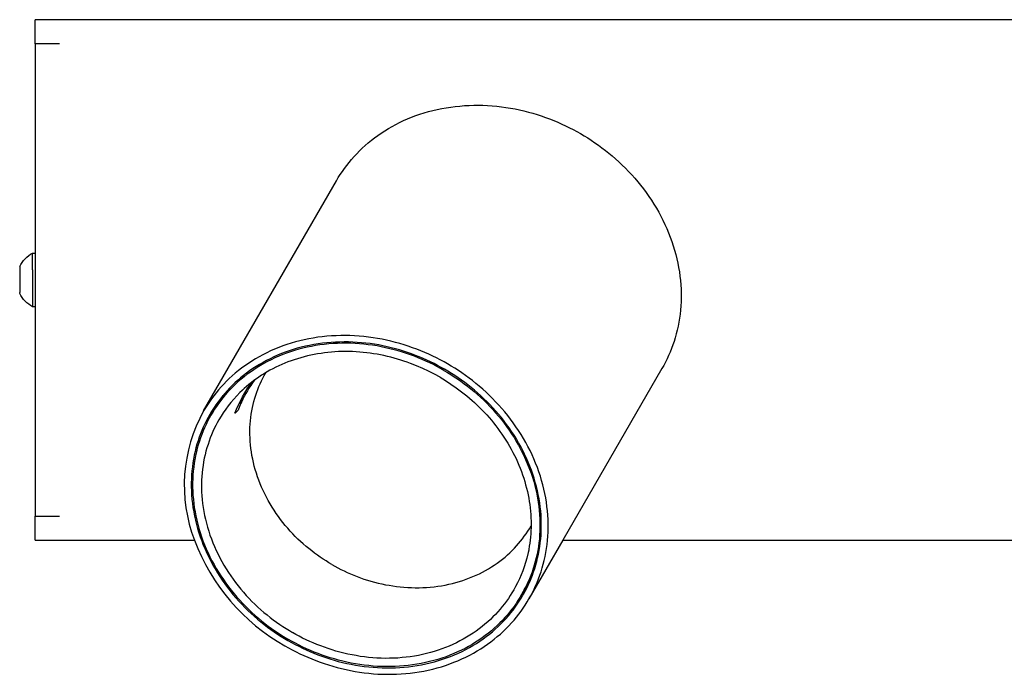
# Model space of a CAD drawing. Extents: x 0 to 534, y 0 to 292.
# Tile 1 of 15: x 0 to 139, y 0 to 92. Entities that reach past the tile are written whole.
import ezdxf

# ---------------------------------------------------------------- set-up
doc = ezdxf.new("R2010")
doc.units = 0
doc.header["$MEASUREMENT"] = 0
doc.layers.add('MAKE2D$VISIBILE$CURVE', color=7, linetype='CONTINUOUS')

msp = doc.modelspace()

# ---------------------------------------------------------------- linework, layer by layer
at = {"layer": 'MAKE2D$VISIBILE$CURVE', "color": 7}
for p, q in [((2.2, 88.91), (2.2, 92.31)), ((332.2, 92.31), (2.2, 92.31)), ((5.6, 88.91), (2.2, 88.91)), ((2.2, 88.91), (2.2, 59.41)), ((56.45, 78.99), (57.05, 79.18)), ((57.05, 79.18), (57.66, 79.35)), ((57.66, 79.35), (58.27, 79.51)), ((58.27, 79.51), (58.89, 79.66)), ((58.89, 79.66), (59.52, 79.79)), ((59.52, 79.79), (60.15, 79.9)), ((60.15, 79.9), (60.79, 80)), ((60.79, 80), (61.43, 80.08)), ((61.43, 80.08), (62.08, 80.14)), ((62.08, 80.14), (62.73, 80.19)), ((62.73, 80.19), (63.38, 80.23)), ((63.38, 80.23), (64.03, 80.25)), ((64.03, 80.25), (64.68, 80.25)), ((64.68, 80.25), (65.33, 80.24)), ((65.33, 80.24), (65.98, 80.21)), ((65.98, 80.21), (66.64, 80.16)), ((66.64, 80.16), (67.29, 80.1)), ((67.29, 80.1), (67.93, 80.03)), ((67.93, 80.03), (68.58, 79.94)), ((68.58, 79.94), (69.22, 79.84)), ((69.22, 79.84), (69.86, 79.72)), ((69.86, 79.72), (70.49, 79.59)), ((70.49, 79.59), (71.11, 79.44)), ((71.11, 79.44), (71.74, 79.29)), ((71.74, 79.29), (72.35, 79.12)), ((53.05, 77.55), (53.59, 77.82)), ((53.59, 77.82), (54.14, 78.08)), ((54.14, 78.08), (54.7, 78.33)), ((54.7, 78.33), (55.28, 78.56)), ((55.28, 78.56), (55.86, 78.78)), ((55.86, 78.78), (56.45, 78.99)), ((72.35, 79.12), (72.96, 78.93)), ((72.96, 78.93), (73.56, 78.74)), ((73.56, 78.74), (74.15, 78.53)), ((74.15, 78.53), (74.74, 78.32)), ((74.74, 78.32), (75.32, 78.09)), ((75.32, 78.09), (75.89, 77.85)), ((75.89, 77.85), (76.45, 77.6)), ((51, 76.33), (51.49, 76.65)), ((51.49, 76.65), (52, 76.96)), ((52, 76.96), (52.52, 77.26)), ((52.52, 77.26), (53.05, 77.55)), ((76.45, 77.6), (77, 77.35)), ((77, 77.35), (77.54, 77.08)), ((77.54, 77.08), (78.07, 76.81)), ((78.07, 76.81), (78.6, 76.53)), ((78.6, 76.53), (79.11, 76.24)), ((49.15, 74.94), (49.6, 75.3)), ((49.6, 75.3), (50.05, 75.66)), ((50.05, 75.66), (50.52, 76)), ((50.52, 76), (51, 76.33)), ((79.11, 76.24), (79.62, 75.94)), ((79.62, 75.94), (80.12, 75.63)), ((80.12, 75.63), (80.62, 75.3)), ((80.62, 75.3), (81.12, 74.97)), ((47.53, 73.41), (47.91, 73.8)), ((47.91, 73.8), (48.31, 74.19)), ((48.31, 74.19), (48.73, 74.57)), ((48.73, 74.57), (49.15, 74.94)), ((81.12, 74.97), (81.62, 74.62)), ((81.62, 74.62), (82.12, 74.26)), ((82.12, 74.26), (82.61, 73.88)), ((82.61, 73.88), (83.09, 73.49)), ((46.45, 72.19), (46.8, 72.6)), ((46.8, 72.6), (47.16, 73.01)), ((47.16, 73.01), (47.53, 73.41)), ((83.09, 73.49), (83.57, 73.1)), ((83.57, 73.1), (84.05, 72.68)), ((84.05, 72.68), (84.52, 72.26)), ((84.52, 72.26), (84.98, 71.82)), ((45.22, 70.49), (45.51, 70.92)), ((45.51, 70.92), (45.81, 71.34)), ((45.81, 71.34), (46.12, 71.77)), ((46.12, 71.77), (46.45, 72.19)), ((84.98, 71.82), (85.44, 71.38)), ((85.44, 71.38), (85.88, 70.92)), ((85.88, 70.92), (86.32, 70.45)), ((25.93, 37.14), (44.68, 69.61)), ((44.68, 69.61), (44.94, 70.05)), ((44.94, 70.05), (45.22, 70.49)), ((86.32, 70.45), (86.75, 69.97)), ((86.75, 69.97), (87.17, 69.47)), ((87.17, 69.47), (87.58, 68.97)), ((87.58, 68.97), (87.98, 68.46)), ((87.98, 68.46), (88.37, 67.93)), ((88.37, 67.93), (88.74, 67.4)), ((88.74, 67.4), (89.11, 66.86)), ((89.11, 66.86), (89.46, 66.31)), ((89.46, 66.31), (89.8, 65.75)), ((89.8, 65.75), (90.12, 65.18)), ((90.12, 65.18), (90.43, 64.61)), ((90.43, 64.61), (90.73, 64.03)), ((90.73, 64.03), (91.01, 63.44)), ((91.01, 63.44), (91.27, 62.85)), ((91.27, 62.85), (91.52, 62.25)), ((91.52, 62.25), (91.76, 61.65)), ((91.76, 61.65), (91.98, 61.05)), ((91.98, 61.05), (92.18, 60.44)), ((92.18, 60.44), (92.36, 59.83)), ((92.36, 59.83), (92.53, 59.22)), ((1.82, 57.06), (1.82, 59.41)), ((1.82, 59.41), (2.2, 59.41)), ((2.2, 59.41), (2.2, 51.81)), ((92.53, 59.22), (92.68, 58.6)), ((92.68, 58.6), (92.82, 57.99)), ((0, 57.51), (0, 53.86)), ((1.82, 57.06), (1.82, 52.1)), ((92.82, 57.99), (92.94, 57.37)), ((92.94, 57.37), (93.04, 56.76)), ((93.04, 56.76), (93.12, 56.15)), ((93.12, 56.15), (93.19, 55.54)), ((93.19, 55.54), (93.24, 54.93)), ((93.24, 54.93), (93.27, 54.32)), ((93.27, 54.32), (93.29, 53.72)), ((0, 53.71), (0, 53.86)), ((93.29, 53.12), (93.27, 52.53)), ((93.29, 53.72), (93.29, 53.12)), ((1.82, 52.1), (1.82, 51.81)), ((2.2, 51.81), (1.82, 51.81)), ((2.2, 51.81), (2.2, 22.31)), ((93.24, 51.94), (93.2, 51.36)), ((93.27, 52.53), (93.24, 51.94)), ((93.05, 50.21), (92.96, 49.65)), ((93.13, 50.78), (93.05, 50.21)), ((93.2, 51.36), (93.13, 50.78)), ((92.85, 49.09), (92.73, 48.54)), ((92.96, 49.65), (92.85, 49.09)), ((40.77, 47.31), (40.14, 47.18)), ((41.4, 47.42), (40.77, 47.31)), ((42.04, 47.52), (41.4, 47.42)), ((42.68, 47.6), (42.04, 47.52)), ((43.33, 47.67), (42.68, 47.6)), ((43.98, 47.72), (43.33, 47.67)), ((44.63, 47.75), (43.98, 47.72)), ((45.28, 47.77), (44.63, 47.75)), ((45.93, 47.77), (45.28, 47.77)), ((46.58, 47.76), (45.93, 47.77)), ((47.23, 47.73), (46.58, 47.76)), ((47.89, 47.69), (47.23, 47.73)), ((48.54, 47.63), (47.89, 47.69)), ((49.18, 47.55), (48.54, 47.63)), ((49.83, 47.46), (49.18, 47.55)), ((50.47, 47.36), (49.83, 47.46)), ((51.11, 47.24), (50.47, 47.36)), ((51.74, 47.11), (51.11, 47.24)), ((92.45, 47.47), (92.29, 46.95)), ((92.6, 48), (92.45, 47.47)), ((92.73, 48.54), (92.6, 48)), ((35.95, 45.85), (35.39, 45.61)), ((36.53, 46.09), (35.95, 45.85)), ((37.11, 46.31), (36.53, 46.09)), ((37.7, 46.51), (37.11, 46.31)), ((38.3, 46.7), (37.7, 46.51)), ((38.91, 46.88), (38.3, 46.7)), ((39.14, 45.97), (38.57, 45.8)), ((39.36, 45.83), (38.78, 45.67)), ((39.52, 47.04), (38.91, 46.88)), ((39.72, 46.12), (39.14, 45.97)), ((39.95, 45.99), (39.36, 45.83)), ((40.14, 47.18), (39.52, 47.04)), ((40.31, 46.26), (39.72, 46.12)), ((40.54, 46.13), (39.95, 45.99)), ((40.89, 46.39), (40.31, 46.26)), ((41.14, 46.25), (40.54, 46.13)), ((41.49, 46.5), (40.89, 46.39)), ((41.74, 46.36), (41.14, 46.25)), ((42.09, 46.6), (41.49, 46.5)), ((42.35, 46.45), (41.74, 46.36)), ((42.69, 46.68), (42.09, 46.6)), ((42.96, 46.53), (42.35, 46.45)), ((43.3, 46.75), (42.69, 46.68)), ((43.58, 46.59), (42.96, 46.53)), ((43.91, 46.8), (43.3, 46.75)), ((44.2, 46.64), (43.58, 46.59)), ((44.52, 46.84), (43.91, 46.8)), ((44.82, 46.67), (44.2, 46.64)), ((45.13, 46.86), (44.52, 46.84)), ((45.44, 46.69), (44.82, 46.67)), ((45.75, 46.87), (45.13, 46.86)), ((46.06, 46.69), (45.44, 46.69)), ((46.36, 46.87), (45.75, 46.87)), ((46.69, 46.68), (46.06, 46.69)), ((46.98, 46.85), (46.36, 46.87)), ((47.31, 46.65), (46.69, 46.68)), ((47.59, 46.81), (46.98, 46.85)), ((47.93, 46.61), (47.31, 46.65)), ((48.2, 46.76), (47.59, 46.81)), ((48.55, 46.55), (47.93, 46.61)), ((48.81, 46.7), (48.2, 46.76)), ((49.17, 46.48), (48.55, 46.55)), ((49.42, 46.63), (48.81, 46.7)), ((49.78, 46.4), (49.17, 46.48)), ((50.03, 46.54), (49.42, 46.63)), ((50.4, 46.3), (49.78, 46.4)), ((50.63, 46.44), (50.03, 46.54)), ((51, 46.19), (50.4, 46.3)), ((51.23, 46.32), (50.63, 46.44)), ((51.61, 46.06), (51, 46.19)), ((51.82, 46.19), (51.23, 46.32)), ((52.21, 45.92), (51.61, 46.06)), ((52.36, 46.97), (51.74, 47.11)), ((52.41, 46.05), (51.82, 46.19)), ((52.8, 45.77), (52.21, 45.92)), ((52.99, 46.81), (52.36, 46.97)), ((52.99, 45.9), (52.41, 46.05)), ((53.6, 46.64), (52.99, 46.81)), ((53.57, 45.74), (52.99, 45.9)), ((54.21, 46.46), (53.6, 46.64)), ((54.81, 46.26), (54.21, 46.46)), ((55.4, 46.06), (54.81, 46.26)), ((55.99, 45.84), (55.4, 46.06)), ((56.57, 45.61), (55.99, 45.84)), ((91.93, 45.93), (91.73, 45.44)), ((92.11, 46.44), (91.93, 45.93)), ((92.29, 46.95), (92.11, 46.44)), ((33.25, 44.49), (32.74, 44.18)), ((33.77, 44.79), (33.25, 44.49)), ((34.3, 45.07), (33.77, 44.79)), ((34.84, 45.34), (34.3, 45.07)), ((35.32, 44.51), (34.81, 44.25)), ((35.39, 45.61), (34.84, 45.34)), ((35.84, 44.76), (35.32, 44.51)), ((36, 44.62), (35.48, 44.37)), ((36.37, 44.99), (35.84, 44.76)), ((36.54, 44.86), (36, 44.62)), ((36.91, 45.22), (36.37, 44.99)), ((37.09, 45.08), (36.54, 44.86)), ((37.46, 45.42), (36.91, 45.22)), ((37.64, 45.29), (37.09, 45.08)), ((38.01, 45.62), (37.46, 45.42)), ((38.21, 45.49), (37.64, 45.29)), ((38.57, 45.8), (38.01, 45.62)), ((38.78, 45.67), (38.21, 45.49)), ((39.18, 44.51), (38.73, 44.37)), ((39.64, 44.65), (39.18, 44.51)), ((40.11, 44.78), (39.64, 44.65)), ((40.58, 44.89), (40.11, 44.78)), ((41.06, 45), (40.58, 44.89)), ((41.53, 45.1), (41.06, 45)), ((42.02, 45.19), (41.53, 45.1)), ((42.5, 45.26), (42.02, 45.19)), ((42.99, 45.33), (42.5, 45.26)), ((43.48, 45.39), (42.99, 45.33)), ((43.97, 45.44), (43.48, 45.39)), ((44.47, 45.47), (43.97, 45.44)), ((44.96, 45.5), (44.47, 45.47)), ((45.46, 45.51), (44.96, 45.5)), ((45.96, 45.52), (45.46, 45.51)), ((46.46, 45.52), (45.96, 45.52)), ((46.96, 45.5), (46.46, 45.52)), ((47.45, 45.48), (46.96, 45.5)), ((47.95, 45.44), (47.45, 45.48)), ((48.44, 45.4), (47.95, 45.44)), ((48.94, 45.35), (48.44, 45.4)), ((49.43, 45.28), (48.94, 45.35)), ((49.92, 45.21), (49.43, 45.28)), ((50.41, 45.13), (49.92, 45.21)), ((50.9, 45.04), (50.41, 45.13)), ((51.38, 44.94), (50.9, 45.04)), ((51.86, 44.83), (51.38, 44.94)), ((52.33, 44.72), (51.86, 44.83)), ((52.8, 44.59), (52.33, 44.72)), ((53.39, 45.61), (52.8, 45.77)), ((53.27, 44.46), (52.8, 44.59)), ((53.74, 44.32), (53.27, 44.46)), ((53.97, 45.44), (53.39, 45.61)), ((54.14, 45.56), (53.57, 45.74)), ((54.54, 45.25), (53.97, 45.44)), ((54.71, 45.38), (54.14, 45.56)), ((55.11, 45.05), (54.54, 45.25)), ((55.27, 45.18), (54.71, 45.38)), ((55.67, 44.85), (55.11, 45.05)), ((55.82, 44.98), (55.27, 45.18)), ((56.22, 44.63), (55.67, 44.85)), ((56.36, 44.76), (55.82, 44.98)), ((56.76, 44.4), (56.22, 44.63)), ((56.9, 44.54), (56.36, 44.76)), ((57.14, 45.38), (56.57, 45.61)), ((57.42, 44.3), (56.9, 44.54)), ((57.7, 45.13), (57.14, 45.38)), ((58.25, 44.87), (57.7, 45.13)), ((58.79, 44.61), (58.25, 44.87)), ((59.32, 44.33), (58.79, 44.61)), ((91.3, 44.48), (91.07, 44.01)), ((91.52, 44.95), (91.3, 44.48)), ((91.73, 45.44), (91.52, 44.95)), ((31.3, 43.18), (30.85, 42.83)), ((31.77, 43.52), (31.3, 43.18)), ((32.25, 43.85), (31.77, 43.52)), ((32.74, 44.18), (32.25, 43.85)), ((32.89, 43.11), (32.43, 42.79)), ((33.35, 43.41), (32.89, 43.11)), ((33.47, 43.26), (33, 42.95)), ((33.83, 43.7), (33.35, 43.41)), ((33.96, 43.55), (33.47, 43.26)), ((34.32, 43.98), (33.83, 43.7)), ((34.45, 43.84), (33.96, 43.55)), ((34.81, 44.25), (34.32, 43.98)), ((34.96, 44.11), (34.45, 43.84)), ((35.48, 44.37), (34.96, 44.11)), ((35.7, 43.09), (35.29, 42.87)), ((36.11, 43.29), (35.7, 43.09)), ((36.53, 43.5), (36.11, 43.29)), ((36.96, 43.69), (36.53, 43.5)), ((37.39, 43.87), (36.96, 43.69)), ((37.83, 44.05), (37.39, 43.87)), ((38.28, 44.21), (37.83, 44.05)), ((38.73, 44.37), (38.28, 44.21)), ((54.19, 44.17), (53.74, 44.32)), ((54.65, 44.02), (54.19, 44.17)), ((55.1, 43.85), (54.65, 44.02)), ((55.98, 43.51), (55.1, 43.85)), ((56.84, 43.14), (55.98, 43.51)), ((57.3, 44.17), (56.76, 44.4)), ((57.68, 42.74), (56.84, 43.14)), ((57.83, 43.92), (57.3, 44.17)), ((57.94, 44.06), (57.42, 44.3)), ((58.34, 43.67), (57.83, 43.92)), ((58.45, 43.81), (57.94, 44.06)), ((58.85, 43.41), (58.34, 43.67)), ((58.95, 43.55), (58.45, 43.81)), ((59.35, 43.14), (58.85, 43.41)), ((59.44, 43.28), (58.95, 43.55)), ((59.85, 44.05), (59.32, 44.33)), ((59.84, 42.86), (59.35, 43.14)), ((59.93, 43.01), (59.44, 43.28)), ((60.36, 43.76), (59.85, 44.05)), ((60.87, 43.46), (60.36, 43.76)), ((61.37, 43.15), (60.87, 43.46)), ((61.87, 42.83), (61.37, 43.15)), ((90.58, 43.11), (76.61, 18.91)), ((90.83, 43.56), (90.58, 43.11)), ((91.07, 44.01), (90.83, 43.56)), ((29.56, 41.71), (29.16, 41.33)), ((29.98, 42.09), (29.56, 41.71)), ((30.4, 42.46), (29.98, 42.09)), ((30.85, 42.83), (30.4, 42.46)), ((31.15, 41.8), (30.74, 41.45)), ((31.56, 42.14), (31.15, 41.8)), ((31.66, 41.97), (31.24, 41.62)), ((31.53, 41.86), (31.59, 42.17)), ((31.99, 42.47), (31.56, 42.14)), ((32.1, 42.31), (31.66, 41.97)), ((32.43, 42.79), (31.99, 42.47)), ((32.54, 42.63), (32.1, 42.31)), ((33, 42.95), (32.54, 42.63)), ((33.38, 41.67), (33.03, 41.41)), ((33.75, 41.92), (33.38, 41.67)), ((34.12, 42.17), (33.75, 41.92)), ((34.09, 41.37), (34.28, 41.75)), ((34.51, 42.41), (34.12, 42.17)), ((34.28, 41.75), (34.47, 42.12)), ((34.47, 42.12), (34.71, 42.53)), ((34.9, 42.64), (34.51, 42.41)), ((35.29, 42.87), (34.9, 42.64)), ((58.49, 42.32), (57.68, 42.74)), ((59.28, 41.89), (58.49, 42.32)), ((59.28, 41.89), (60.05, 41.42)), ((59.84, 42.86), (60.32, 42.58)), ((60.4, 42.73), (59.93, 43.01)), ((60.32, 42.58), (60.8, 42.28)), ((60.88, 42.44), (60.4, 42.73)), ((60.8, 42.28), (61.29, 41.97)), ((61.35, 42.13), (60.88, 42.44)), ((61.29, 41.97), (61.76, 41.65)), ((61.82, 41.82), (61.35, 42.13)), ((62.29, 41.49), (61.82, 41.82)), ((62.37, 42.49), (61.87, 42.83)), ((62.87, 42.14), (62.37, 42.49)), ((63.37, 41.78), (62.87, 42.14)), ((63.86, 41.41), (63.37, 41.78)), ((28.41, 40.53), (28.05, 40.12)), ((28.78, 40.93), (28.41, 40.53)), ((29.16, 41.33), (28.78, 40.93)), ((29.61, 40.36), (29.25, 39.99)), ((29.97, 40.73), (29.61, 40.36)), ((30.06, 40.54), (29.69, 40.16)), ((30.35, 41.1), (29.97, 40.73)), ((30.44, 40.91), (30.06, 40.54)), ((30.74, 41.45), (30.35, 41.1)), ((30.83, 41.27), (30.44, 40.91)), ((31.24, 41.62), (30.83, 41.27)), ((31.06, 39.72), (31.91, 40.56)), ((31.68, 40.3), (31.37, 40.01)), ((32, 40.59), (31.68, 40.3)), ((32.34, 40.87), (32, 40.59)), ((32.68, 41.14), (32.34, 40.87)), ((32.83, 41.25), (32.67, 40.85)), ((33.03, 41.41), (32.68, 41.14)), ((33.58, 40.18), (33.74, 40.59)), ((33.74, 40.59), (33.91, 40.98)), ((33.91, 40.98), (34.09, 41.37)), ((60.05, 41.42), (60.82, 40.93)), ((60.82, 40.93), (61.58, 40.4)), ((61.58, 40.4), (62.33, 39.84)), ((61.76, 41.65), (62.24, 41.32)), ((62.24, 41.32), (62.71, 40.97)), ((62.76, 41.15), (62.29, 41.49)), ((62.71, 40.97), (63.18, 40.61)), ((63.22, 40.8), (62.76, 41.15)), ((63.18, 40.61), (63.64, 40.24)), ((63.68, 40.44), (63.22, 40.8)), ((64.13, 40.06), (63.68, 40.44)), ((64.34, 41.02), (63.86, 41.41)), ((64.82, 40.62), (64.34, 41.02)), ((65.3, 40.21), (64.82, 40.62)), ((27.37, 39.29), (27.06, 38.87)), ((27.7, 39.71), (27.37, 39.29)), ((28.05, 40.12), (27.7, 39.71)), ((27.72, 37.84), (28.69, 39.34)), ((28.59, 39.22), (28.27, 38.82)), ((28.66, 38.99), (28.35, 38.59)), ((28.91, 39.6), (28.59, 39.22)), ((28.99, 39.39), (28.66, 38.99)), ((29.25, 39.99), (28.91, 39.6)), ((29.33, 39.78), (28.99, 39.39)), ((29.69, 40.16), (29.33, 39.78)), ((30.62, 39.27), (30.2, 38.81)), ((31.06, 39.72), (30.62, 39.27)), ((31.37, 40.01), (31.06, 39.72)), ((31.48, 39.21), (31.28, 38.38)), ((33.04, 38.49), (33.16, 38.93)), ((33.16, 38.93), (33.29, 39.35)), ((33.29, 39.35), (33.43, 39.77)), ((33.43, 39.77), (33.58, 40.18)), ((62.33, 39.84), (63.07, 39.25)), ((63.07, 39.25), (63.43, 38.94)), ((63.43, 38.94), (63.8, 38.63)), ((63.64, 40.24), (64.1, 39.86)), ((64.1, 39.86), (64.56, 39.47)), ((64.58, 39.68), (64.13, 40.06)), ((64.56, 39.47), (65, 39.06)), ((65.03, 39.28), (64.58, 39.68)), ((65, 39.06), (65.44, 38.65)), ((65.46, 38.87), (65.03, 39.28)), ((65.77, 39.78), (65.3, 40.21)), ((66.23, 39.35), (65.77, 39.78)), ((66.69, 38.9), (66.23, 39.35)), ((67.13, 38.44), (66.69, 38.9)), ((26.19, 37.57), (25.93, 37.14)), ((26.47, 38.01), (26.19, 37.57)), ((26.76, 38.44), (26.47, 38.01)), ((27.06, 38.87), (26.76, 38.44)), ((26.97, 36.54), (27.72, 37.84)), ((27.41, 37.62), (27.14, 37.21)), ((27.36, 37.18), (27.72, 37.84)), ((27.68, 38.02), (27.41, 37.62)), ((27.76, 37.78), (27.48, 37.37)), ((27.97, 38.42), (27.68, 38.02)), ((28.05, 38.19), (27.76, 37.78)), ((28.27, 38.82), (27.97, 38.42)), ((28.35, 38.59), (28.05, 38.19)), ((29.42, 37.86), (29.06, 37.37)), ((29.8, 38.34), (29.42, 37.86)), ((30.2, 38.81), (29.8, 38.34)), ((31.16, 38.12), (30.81, 37.25)), ((31.16, 38.12), (31.17, 38.63)), ((31.28, 38.38), (31.16, 38.12)), ((32.74, 37.15), (32.83, 37.61)), ((32.83, 37.61), (32.92, 38.05)), ((32.92, 38.05), (33.04, 38.49)), ((63.8, 38.63), (64.15, 38.31)), ((64.15, 38.31), (64.51, 37.97)), ((64.51, 37.97), (64.85, 37.64)), ((64.85, 37.64), (65.2, 37.29)), ((65.44, 38.65), (65.88, 38.22)), ((65.89, 38.45), (65.46, 38.87)), ((65.88, 38.22), (66.31, 37.78)), ((66.32, 38.03), (65.89, 38.45)), ((66.31, 37.78), (66.72, 37.33)), ((66.73, 37.59), (66.32, 38.03)), ((67.14, 37.13), (66.73, 37.59)), ((67.57, 37.97), (67.13, 38.44)), ((68, 37.49), (67.57, 37.97)), ((26.56, 36.21), (26.33, 35.77)), ((26.74, 36.11), (26.51, 35.68)), ((26.8, 36.64), (26.56, 36.21)), ((26.97, 36.54), (26.74, 36.11)), ((26.97, 36.92), (26.8, 36.64)), ((27.14, 37.21), (26.97, 36.92)), ((27.22, 36.95), (26.97, 36.54)), ((27.48, 37.37), (27.22, 36.95)), ((28.4, 36.39), (28.1, 35.89)), ((28.72, 36.88), (28.4, 36.39)), ((29.06, 37.37), (28.72, 36.88)), ((30.81, 37.25), (30.37, 36.81)), ((32.55, 35.76), (32.6, 36.23)), ((32.6, 36.23), (32.66, 36.69)), ((32.66, 36.69), (32.74, 37.15)), ((65.2, 37.29), (65.54, 36.94)), ((65.54, 36.94), (65.87, 36.57)), ((65.87, 36.57), (66.2, 36.21)), ((66.2, 36.21), (66.52, 35.83)), ((66.72, 37.33), (67.13, 36.87)), ((67.13, 36.87), (67.54, 36.4)), ((67.54, 36.67), (67.14, 37.13)), ((67.93, 36.2), (67.54, 36.67)), ((67.54, 36.4), (67.93, 35.92)), ((68.31, 35.72), (67.93, 36.2)), ((68.42, 37), (68, 37.49)), ((68.83, 36.49), (68.42, 37)), ((69.23, 35.98), (68.83, 36.49)), ((25.9, 34.87), (25.7, 34.4)), ((26.08, 34.78), (25.88, 34.32)), ((26.11, 35.32), (25.9, 34.87)), ((26.29, 35.23), (26.08, 34.78)), ((26.33, 35.77), (26.11, 35.32)), ((26.51, 35.68), (26.29, 35.23)), ((27.66, 35.07), (27.45, 34.65)), ((27.87, 35.48), (27.66, 35.07)), ((28.1, 35.89), (27.87, 35.48)), ((32.47, 34.32), (32.48, 34.81)), ((32.48, 34.81), (32.51, 35.28)), ((32.51, 35.28), (32.55, 35.76)), ((66.52, 35.83), (66.83, 35.45)), ((66.83, 35.45), (67.14, 35.06)), ((67.14, 35.06), (67.44, 34.66)), ((67.93, 35.92), (68.31, 35.43)), ((68.68, 35.23), (68.31, 35.72)), ((68.31, 35.43), (68.68, 34.93)), ((69.04, 34.74), (68.68, 35.23)), ((68.68, 34.93), (69.04, 34.42)), ((69.38, 34.23), (69.04, 34.74)), ((69.62, 35.46), (69.23, 35.98)), ((69.99, 34.92), (69.62, 35.46)), ((70.36, 34.38), (69.99, 34.92)), ((25.33, 33.44), (25.16, 32.94)), ((25.51, 33.92), (25.33, 33.44)), ((25.51, 33.36), (25.35, 32.87)), ((25.7, 34.4), (25.51, 33.92)), ((25.69, 33.84), (25.51, 33.36)), ((25.88, 34.32), (25.69, 33.84)), ((26.88, 33.33), (26.71, 32.88)), ((27.06, 33.78), (26.88, 33.33)), ((27.25, 34.22), (27.06, 33.78)), ((27.45, 34.65), (27.25, 34.22)), ((32.47, 33.83), (32.47, 34.32)), ((32.49, 33.34), (32.47, 33.83)), ((32.51, 32.85), (32.49, 33.34)), ((67.44, 34.66), (67.73, 34.26)), ((67.73, 34.26), (68.02, 33.86)), ((68.02, 33.86), (68.3, 33.44)), ((68.3, 33.44), (68.57, 33.02)), ((69.04, 34.42), (69.38, 33.91)), ((69.72, 33.71), (69.38, 34.23)), ((69.38, 33.91), (69.72, 33.38)), ((70.05, 33.19), (69.72, 33.71)), ((69.72, 33.38), (70.04, 32.85)), ((70.71, 33.83), (70.36, 34.38)), ((71.05, 33.27), (70.71, 33.83)), ((25, 32.44), (24.86, 31.93)), ((25.16, 32.94), (25, 32.44)), ((25.19, 32.37), (25.05, 31.87)), ((25.35, 32.87), (25.19, 32.37)), ((26.56, 32.41), (26.41, 31.94)), ((26.71, 32.88), (26.56, 32.41)), ((32.55, 32.35), (32.51, 32.85)), ((32.61, 31.86), (32.55, 32.35)), ((68.57, 33.02), (68.83, 32.6)), ((68.83, 32.6), (69.08, 32.17)), ((69.08, 32.17), (69.32, 31.74)), ((70.04, 32.85), (70.35, 32.31)), ((70.36, 32.66), (70.05, 33.19)), ((70.35, 32.31), (70.65, 31.76)), ((70.66, 32.13), (70.36, 32.66)), ((70.94, 31.58), (70.66, 32.13)), ((71.37, 32.71), (71.05, 33.27)), ((71.68, 32.13), (71.37, 32.71)), ((71.98, 31.55), (71.68, 32.13)), ((24.61, 30.88), (24.51, 30.35)), ((24.73, 31.41), (24.61, 30.88)), ((24.8, 30.83), (24.7, 30.3)), ((24.86, 31.93), (24.73, 31.41)), ((24.92, 31.35), (24.8, 30.83)), ((25.05, 31.87), (24.92, 31.35)), ((26.15, 30.97), (26.04, 30.47)), ((26.27, 31.46), (26.15, 30.97)), ((26.41, 31.94), (26.27, 31.46)), ((32.68, 31.36), (32.61, 31.86)), ((32.76, 30.86), (32.68, 31.36)), ((32.86, 30.36), (32.76, 30.86)), ((69.32, 31.74), (69.56, 31.3)), ((69.56, 31.3), (69.78, 30.86)), ((69.78, 30.86), (70, 30.41)), ((70.65, 31.76), (70.93, 31.2)), ((70.93, 31.2), (71.2, 30.64)), ((71.22, 31.03), (70.94, 31.58)), ((71.2, 30.64), (71.45, 30.08)), ((71.48, 30.48), (71.22, 31.03)), ((72.26, 30.97), (71.98, 31.55)), ((72.52, 30.37), (72.26, 30.97)), ((24.35, 29.26), (24.29, 28.7)), ((24.42, 29.81), (24.35, 29.26)), ((24.51, 30.35), (24.42, 29.81)), ((24.54, 29.21), (24.48, 28.66)), ((24.61, 29.76), (24.54, 29.21)), ((24.7, 30.3), (24.61, 29.76)), ((25.86, 29.46), (25.79, 28.94)), ((25.94, 29.97), (25.86, 29.46)), ((26.04, 30.47), (25.94, 29.97)), ((32.97, 29.85), (32.86, 30.36)), ((33.09, 29.35), (32.97, 29.85)), ((33.23, 28.86), (33.09, 29.35)), ((70, 30.41), (70.21, 29.96)), ((70.21, 29.96), (70.4, 29.51)), ((70.4, 29.51), (70.59, 29.05)), ((71.45, 30.08), (71.69, 29.51)), ((71.72, 29.92), (71.48, 30.48)), ((71.69, 29.51), (71.91, 28.94)), ((71.95, 29.36), (71.72, 29.92)), ((72.17, 28.79), (71.95, 29.36)), ((72.77, 29.78), (72.52, 30.37)), ((73.01, 29.18), (72.77, 29.78)), ((73.23, 28.57), (73.01, 29.18)), ((24.24, 28.14), (24.21, 27.57)), ((24.29, 28.7), (24.24, 28.14)), ((24.43, 28.11), (24.4, 27.55)), ((24.48, 28.66), (24.43, 28.11)), ((25.69, 27.89), (25.66, 27.36)), ((25.73, 28.42), (25.69, 27.89)), ((25.79, 28.94), (25.73, 28.42)), ((33.38, 28.36), (33.23, 28.86)), ((33.54, 27.86), (33.38, 28.36)), ((33.72, 27.37), (33.54, 27.86)), ((70.59, 29.05), (70.76, 28.59)), ((70.76, 28.59), (70.93, 28.13)), ((70.93, 28.13), (71.08, 27.67)), ((71.91, 28.94), (72.12, 28.36)), ((72.12, 28.36), (72.32, 27.78)), ((72.37, 28.22), (72.17, 28.79)), ((72.32, 27.78), (72.49, 27.2)), ((72.55, 27.65), (72.37, 28.22)), ((73.43, 27.96), (73.23, 28.57)), ((73.61, 27.35), (73.43, 27.96)), ((24.21, 27.57), (24.2, 27)), ((24.2, 27), (24.2, 26.43)), ((24.2, 26.43), (24.21, 25.85)), ((24.4, 27.55), (24.39, 26.98)), ((24.39, 26.98), (24.39, 26.41)), ((24.39, 26.41), (24.41, 25.83)), ((25.66, 27.36), (25.65, 26.82)), ((25.65, 26.82), (25.65, 26.28)), ((33.91, 26.88), (33.72, 27.37)), ((34.12, 26.39), (33.91, 26.88)), ((34.33, 25.91), (34.12, 26.39)), ((71.08, 27.67), (71.23, 27.2)), ((71.23, 27.2), (71.36, 26.73)), ((71.36, 26.73), (71.49, 26.27)), ((72.49, 27.2), (72.65, 26.61)), ((72.72, 27.07), (72.55, 27.65)), ((72.65, 26.61), (72.8, 26.03)), ((72.88, 26.49), (72.72, 27.07)), ((73.02, 25.92), (72.88, 26.49)), ((73.78, 26.74), (73.61, 27.35)), ((73.93, 26.13), (73.78, 26.74)), ((24.21, 25.85), (24.24, 25.27)), ((24.24, 25.27), (24.29, 24.68)), ((24.41, 25.83), (24.44, 25.26)), ((24.44, 25.26), (24.49, 24.67)), ((25.65, 26.28), (25.66, 25.73)), ((25.66, 25.73), (25.69, 25.19)), ((25.69, 25.19), (25.74, 24.63)), ((34.56, 25.43), (34.33, 25.91)), ((34.8, 24.96), (34.56, 25.43)), ((71.49, 26.27), (71.6, 25.8)), ((71.6, 25.8), (71.7, 25.33)), ((71.7, 25.33), (71.79, 24.86)), ((72.8, 26.03), (72.93, 25.44)), ((72.93, 25.44), (73.04, 24.85)), ((73.14, 25.34), (73.02, 25.92)), ((73.25, 24.76), (73.14, 25.34)), ((74.07, 25.51), (73.93, 26.13)), ((74.19, 24.9), (74.07, 25.51)), ((24.29, 24.68), (24.36, 24.09)), ((24.36, 24.09), (24.44, 23.5)), ((24.49, 24.67), (24.55, 24.09)), ((24.55, 24.09), (24.63, 23.51)), ((25.74, 24.63), (25.8, 24.08)), ((25.8, 24.08), (25.88, 23.53)), ((35.05, 24.49), (34.8, 24.96)), ((35.32, 24.03), (35.05, 24.49)), ((35.59, 23.58), (35.32, 24.03)), ((71.79, 24.86), (71.87, 24.39)), ((71.87, 24.39), (71.94, 23.93)), ((71.94, 23.93), (71.99, 23.46)), ((73.04, 24.85), (73.14, 24.27)), ((73.14, 24.27), (73.22, 23.68)), ((73.22, 23.68), (73.28, 23.1)), ((73.34, 24.18), (73.25, 24.76)), ((73.42, 23.6), (73.34, 24.18)), ((74.29, 24.28), (74.19, 24.9)), ((74.37, 23.67), (74.29, 24.28)), ((74.44, 23.06), (74.37, 23.67)), ((2.2, 18.91), (2.2, 22.31)), ((2.2, 22.31), (5.6, 22.31)), ((24.44, 23.5), (24.54, 22.91)), ((24.54, 22.91), (24.65, 22.32)), ((24.63, 23.51), (24.73, 22.92)), ((24.65, 22.32), (24.78, 21.73)), ((24.73, 22.92), (24.84, 22.33)), ((24.84, 22.33), (24.97, 21.75)), ((25.88, 23.53), (25.97, 22.97)), ((25.97, 22.97), (26.07, 22.41)), ((26.07, 22.41), (26.2, 21.86)), ((35.88, 23.13), (35.59, 23.58)), ((36.18, 22.69), (35.88, 23.13)), ((36.48, 22.25), (36.18, 22.69)), ((36.8, 21.82), (36.48, 22.25)), ((71.99, 23.46), (72.04, 22.99)), ((72.04, 22.99), (72.08, 22.53)), ((72.08, 22.53), (72.1, 22.07)), ((73.28, 23.1), (73.33, 22.52)), ((73.33, 22.52), (73.36, 21.94)), ((73.48, 23.03), (73.42, 23.6)), ((73.53, 22.46), (73.48, 23.03)), ((73.56, 21.89), (73.53, 22.46)), ((74.49, 22.45), (74.44, 23.06)), ((74.52, 21.85), (74.49, 22.45)), ((24.78, 21.73), (24.93, 21.14)), ((24.93, 21.14), (25.09, 20.55)), ((24.97, 21.75), (25.11, 21.16)), ((25.11, 21.16), (25.27, 20.58)), ((26.2, 21.86), (26.33, 21.3)), ((26.33, 21.3), (26.49, 20.75)), ((37.13, 21.41), (36.8, 21.82)), ((37.46, 21), (37.13, 21.41)), ((37.8, 20.59), (37.46, 21)), ((71.88, 20.52), (72.12, 20.93)), ((72.1, 22.07), (72.12, 21.61)), ((72.12, 21.61), (72.12, 21.15)), ((72.12, 21.15), (72.12, 20.7)), ((73.36, 21.94), (73.38, 21.37)), ((73.38, 21.37), (73.38, 20.79)), ((73.57, 21.32), (73.56, 21.89)), ((73.57, 20.76), (73.57, 21.32)), ((74.54, 21.25), (74.52, 21.85)), ((74.54, 20.65), (74.54, 21.25)), ((25.09, 20.55), (25.27, 19.96)), ((25.27, 20.58), (25.45, 19.99)), ((25.27, 19.96), (25.46, 19.38)), ((25.45, 19.99), (25.64, 19.41)), ((26.49, 20.75), (26.66, 20.19)), ((26.66, 20.19), (26.84, 19.64)), ((26.84, 19.64), (27.04, 19.1)), ((38.15, 20.2), (37.8, 20.59)), ((38.51, 19.82), (38.15, 20.2)), ((38.87, 19.44), (38.51, 19.82)), ((39.24, 19.08), (38.87, 19.44)), ((70.92, 19.12), (71.17, 19.47)), ((71.17, 19.47), (71.42, 19.82)), ((71.42, 19.82), (71.65, 20.17)), ((71.65, 20.17), (71.88, 20.52)), ((72.07, 19.8), (72.03, 19.35)), ((72.1, 20.25), (72.07, 19.8)), ((72.12, 20.7), (72.1, 20.25)), ((73.33, 19.67), (73.29, 19.11)), ((73.36, 20.23), (73.33, 19.67)), ((73.38, 20.79), (73.36, 20.23)), ((73.48, 19.09), (73.53, 19.64)), ((73.53, 19.64), (73.56, 20.2)), ((73.56, 20.2), (73.57, 20.76)), ((74.45, 18.88), (74.49, 19.47)), ((74.49, 19.47), (74.52, 20.05)), ((74.52, 20.05), (74.54, 20.65)), ((2.2, 18.91), (24.64, 18.91)), ((25.46, 19.38), (25.67, 18.8)), ((25.64, 19.41), (25.85, 18.84)), ((25.67, 18.8), (25.9, 18.22)), ((25.85, 18.84), (26.08, 18.26)), ((25.9, 18.22), (26.14, 17.64)), ((26.08, 18.26), (26.31, 17.69)), ((27.04, 19.1), (27.25, 18.55)), ((27.25, 18.55), (27.47, 18.01)), ((39.62, 18.72), (39.24, 19.08)), ((40, 18.38), (39.62, 18.72)), ((40.39, 18.04), (40, 18.38)), ((69.77, 17.79), (70.08, 18.11)), ((70.08, 18.11), (70.37, 18.45)), ((70.37, 18.45), (70.65, 18.78)), ((70.65, 18.78), (70.92, 19.12)), ((76.61, 18.91), (71.83, 10.64)), ((71.93, 18.48), (71.86, 18.05)), ((71.99, 18.91), (71.93, 18.48)), ((72.03, 19.35), (71.99, 18.91)), ((73.23, 18.56), (73.15, 18.01)), ((73.29, 19.11), (73.23, 18.56)), ((73.35, 18.01), (73.42, 18.55)), ((73.42, 18.55), (73.48, 19.09)), ((74.3, 17.74), (74.38, 18.31)), ((74.38, 18.31), (74.45, 18.88)), ((76.61, 18.91), (171.87, 18.91)), ((26.14, 17.64), (26.39, 17.08)), ((26.31, 17.69), (26.57, 17.13)), ((26.39, 17.08), (26.66, 16.51)), ((26.57, 17.13), (26.84, 16.57)), ((27.47, 18.01), (27.72, 17.48)), ((27.72, 17.48), (27.97, 16.95)), ((27.97, 16.95), (28.24, 16.42)), ((40.78, 17.72), (40.39, 18.04)), ((41.18, 17.4), (40.78, 17.72)), ((41.58, 17.1), (41.18, 17.4)), ((41.98, 16.8), (41.58, 17.1)), ((42.39, 16.52), (41.98, 16.8)), ((68.45, 16.54), (68.79, 16.84)), ((68.79, 16.84), (69.13, 17.15)), ((69.13, 17.15), (69.46, 17.46)), ((69.46, 17.46), (69.77, 17.79)), ((71.81, 17.53), (71.51, 16.37)), ((71.61, 16.78), (71.51, 16.37)), ((71.7, 17.2), (71.61, 16.78)), ((71.79, 17.62), (71.7, 17.2)), ((71.86, 18.05), (71.79, 17.62)), ((72.96, 16.95), (72.85, 16.42)), ((73.07, 17.48), (72.96, 16.95)), ((73.05, 16.44), (73.17, 16.96)), ((73.15, 18.01), (73.07, 17.48)), ((73.17, 16.96), (73.27, 17.48)), ((73.27, 17.48), (73.35, 18.01)), ((74.1, 16.62), (74.21, 17.17)), ((74.21, 17.17), (74.3, 17.74)), ((26.66, 16.51), (26.95, 15.95)), ((26.84, 16.57), (27.12, 16.02)), ((26.95, 15.95), (27.25, 15.4)), ((27.12, 16.02), (27.41, 15.47)), ((27.25, 15.4), (27.56, 14.86)), ((27.41, 15.47), (27.72, 14.93)), ((28.24, 16.42), (28.52, 15.9)), ((28.52, 15.9), (28.81, 15.39)), ((28.81, 15.39), (29.12, 14.88)), ((42.8, 16.24), (42.39, 16.52)), ((43.21, 15.98), (42.8, 16.24)), ((43.62, 15.72), (43.21, 15.98)), ((44.03, 15.48), (43.62, 15.72)), ((44.03, 15.48), (44.45, 15.25)), ((66.54, 15.14), (66.94, 15.41)), ((66.94, 15.41), (67.33, 15.68)), ((67.33, 15.68), (67.72, 15.96)), ((67.72, 15.96), (68.09, 16.24)), ((68.09, 16.24), (68.45, 16.54)), ((71.34, 15.76), (71.15, 15.17)), ((71.51, 16.37), (71.34, 15.76)), ((72.58, 15.4), (72.42, 14.9)), ((72.72, 15.91), (72.58, 15.4)), ((72.64, 14.94), (72.79, 15.43)), ((72.85, 16.42), (72.72, 15.91)), ((72.79, 15.43), (72.93, 15.93)), ((72.93, 15.93), (73.05, 16.44)), ((73.7, 15), (73.85, 15.53)), ((73.85, 15.53), (73.98, 16.07)), ((73.98, 16.07), (74.1, 16.62)), ((27.56, 14.86), (27.88, 14.32)), ((27.72, 14.93), (28.05, 14.39)), ((27.88, 14.32), (28.22, 13.79)), ((28.05, 14.39), (28.38, 13.87)), ((29.12, 14.88), (29.44, 14.38)), ((29.44, 14.38), (29.77, 13.89)), ((29.77, 13.89), (30.11, 13.41)), ((44.45, 15.25), (44.87, 15.02)), ((44.87, 15.02), (45.31, 14.79)), ((45.31, 14.79), (45.75, 14.58)), ((45.75, 14.58), (46.2, 14.37)), ((46.2, 14.37), (46.66, 14.17)), ((46.66, 14.17), (47.12, 13.97)), ((47.12, 13.97), (47.59, 13.79)), ((63.92, 13.78), (64.38, 13.98)), ((64.38, 13.98), (64.83, 14.19)), ((64.83, 14.19), (65.27, 14.41)), ((65.27, 14.41), (65.7, 14.65)), ((65.7, 14.65), (66.13, 14.89)), ((66.13, 14.89), (66.54, 15.14)), ((70.72, 14.02), (70.48, 13.46)), ((70.94, 14.58), (70.72, 14.02)), ((71.15, 15.17), (70.94, 14.58)), ((71.54, 12.54), (72.37, 14.13)), ((72.08, 13.93), (71.89, 13.46)), ((72.26, 14.41), (72.08, 13.93)), ((72.12, 13.5), (72.31, 13.97)), ((72.42, 14.9), (72.26, 14.41)), ((72.31, 13.97), (72.48, 14.45)), ((72.48, 14.45), (72.64, 14.94)), ((73.18, 13.46), (73.36, 13.96)), ((73.36, 13.96), (73.54, 14.47)), ((73.54, 14.47), (73.7, 15)), ((28.22, 13.79), (28.57, 13.27)), ((28.38, 13.87), (28.73, 13.35)), ((28.57, 13.27), (28.93, 12.75)), ((28.73, 13.35), (29.09, 12.84)), ((28.93, 12.75), (29.31, 12.25)), ((29.09, 12.84), (29.46, 12.34)), ((30.11, 13.41), (30.46, 12.94)), ((30.46, 12.94), (30.82, 12.47)), ((47.59, 13.79), (48.07, 13.61)), ((48.07, 13.61), (48.55, 13.44)), ((48.55, 13.44), (49.04, 13.28)), ((49.04, 13.28), (49.54, 13.13)), ((49.54, 13.13), (50.04, 13)), ((50.04, 13), (50.55, 12.87)), ((50.55, 12.87), (51.06, 12.75)), ((51.06, 12.75), (51.57, 12.64)), ((51.57, 12.64), (52.09, 12.55)), ((52.09, 12.55), (52.61, 12.46)), ((59.48, 12.5), (60, 12.59)), ((60, 12.59), (60.51, 12.69)), ((60.51, 12.69), (61.02, 12.81)), ((61.02, 12.81), (61.52, 12.94)), ((61.52, 12.94), (62.01, 13.09)), ((62.01, 13.09), (62.5, 13.24)), ((62.5, 13.24), (62.98, 13.41)), ((62.98, 13.41), (63.46, 13.59)), ((63.46, 13.59), (63.92, 13.78)), ((70.22, 12.92), (69.95, 12.4)), ((70.48, 13.46), (70.22, 12.92)), ((71.54, 12.54), (70.79, 11.24)), ((71.16, 11.89), (71.54, 12.54)), ((71.48, 12.54), (71.26, 12.1)), ((71.69, 12.99), (71.48, 12.54)), ((71.51, 12.15), (71.73, 12.59)), ((71.89, 13.46), (71.69, 12.99)), ((71.73, 12.59), (71.93, 13.04)), ((71.93, 13.04), (72.12, 13.5)), ((72.77, 12.48), (72.98, 12.96)), ((72.98, 12.96), (73.18, 13.46)), ((29.31, 12.25), (29.69, 11.76)), ((29.46, 12.34), (29.84, 11.85)), ((29.69, 11.76), (30.08, 11.27)), ((29.84, 11.85), (30.23, 11.37)), ((30.08, 11.27), (30.49, 10.8)), ((30.23, 11.37), (30.63, 10.9)), ((30.82, 12.47), (31.19, 12.01)), ((31.19, 12.01), (31.57, 11.57)), ((31.57, 11.57), (31.96, 11.13)), ((31.96, 11.13), (32.36, 10.7)), ((52.61, 12.46), (53.14, 12.39)), ((53.14, 12.39), (53.67, 12.33)), ((53.67, 12.33), (54.2, 12.28)), ((54.2, 12.28), (54.73, 12.25)), ((54.73, 12.25), (55.26, 12.22)), ((55.26, 12.22), (55.79, 12.21)), ((55.79, 12.21), (56.32, 12.21)), ((56.32, 12.21), (56.85, 12.23)), ((56.85, 12.23), (57.38, 12.26)), ((57.38, 12.26), (57.91, 12.3)), ((57.91, 12.3), (58.44, 12.35)), ((58.44, 12.35), (58.96, 12.42)), ((58.96, 12.42), (59.48, 12.5)), ((69.43, 11.49), (69.18, 11.1)), ((69.67, 11.89), (69.43, 11.49)), ((69.95, 12.4), (69.67, 11.89)), ((70.79, 11.24), (70.55, 10.82)), ((70.72, 10.72), (70.97, 11.14)), ((71.03, 11.66), (70.79, 11.24)), ((70.97, 11.14), (71.13, 11.43)), ((71.26, 12.1), (71.03, 11.66)), ((71.13, 11.43), (71.29, 11.72)), ((71.29, 11.72), (71.51, 12.15)), ((72.08, 11.08), (72.32, 11.54)), ((72.32, 11.54), (72.55, 12)), ((72.55, 12), (72.77, 12.48)), ((30.49, 10.8), (30.9, 10.33)), ((30.63, 10.9), (31.04, 10.44)), ((30.9, 10.33), (31.32, 9.88)), ((31.04, 10.44), (31.46, 9.99)), ((31.32, 9.88), (31.75, 9.44)), ((31.46, 9.99), (31.89, 9.55)), ((32.36, 10.7), (32.76, 10.29)), ((32.76, 10.29), (33.17, 9.88)), ((33.17, 9.88), (33.59, 9.49)), ((68.36, 9.93), (68.07, 9.56)), ((68.65, 10.32), (68.36, 9.93)), ((68.92, 10.71), (68.65, 10.32)), ((69.18, 11.1), (68.92, 10.71)), ((70.01, 9.99), (69.72, 9.58)), ((69.89, 9.47), (70.18, 9.88)), ((70.28, 10.4), (70.01, 9.99)), ((70.18, 9.88), (70.45, 10.3)), ((70.55, 10.82), (70.28, 10.4)), ((70.45, 10.3), (70.72, 10.72)), ((71.01, 9.33), (71.3, 9.76)), ((71.3, 9.76), (71.57, 10.2)), ((71.57, 10.2), (71.83, 10.64)), ((71.83, 10.64), (72.08, 11.08)), ((31.75, 9.44), (32.19, 9.01)), ((31.89, 9.55), (32.32, 9.12)), ((32.19, 9.01), (32.64, 8.59)), ((32.32, 9.12), (32.76, 8.71)), ((32.64, 8.59), (33.09, 8.18)), ((32.76, 8.71), (33.21, 8.3)), ((33.59, 9.49), (34.02, 9.11)), ((34.02, 9.11), (34.45, 8.73)), ((34.45, 8.73), (34.88, 8.37)), ((34.88, 8.37), (35.32, 8.02)), ((67.09, 8.45), (66.74, 8.09)), ((67.43, 8.81), (67.09, 8.45)), ((67.75, 9.18), (67.43, 8.81)), ((68.07, 9.56), (67.75, 9.18)), ((68.78, 8.38), (68.43, 8)), ((69.1, 8.78), (68.78, 8.38)), ((68.93, 8.26), (69.26, 8.66)), ((69.42, 9.18), (69.1, 8.78)), ((69.26, 8.66), (69.58, 9.06)), ((69.72, 9.58), (69.42, 9.18)), ((69.58, 9.06), (69.89, 9.47)), ((70.06, 8.06), (70.39, 8.48)), ((70.39, 8.48), (70.71, 8.9)), ((70.71, 8.9), (71.01, 9.33)), ((33.09, 8.18), (33.55, 7.79)), ((33.21, 8.3), (33.67, 7.91)), ((33.55, 7.79), (34.01, 7.4)), ((33.67, 7.91), (34.12, 7.53)), ((34.01, 7.4), (34.48, 7.03)), ((34.12, 7.53), (34.59, 7.16)), ((34.48, 7.03), (34.95, 6.67)), ((34.59, 7.16), (35.06, 6.8)), ((35.32, 8.02), (35.77, 7.68)), ((35.77, 7.68), (36.21, 7.35)), ((36.21, 7.35), (36.67, 7.04)), ((36.67, 7.04), (37.12, 6.73)), ((65.62, 7.06), (65.22, 6.73)), ((66.01, 7.4), (65.62, 7.06)), ((66.38, 7.74), (66.01, 7.4)), ((66.74, 8.09), (66.38, 7.74)), ((67.71, 7.24), (67.33, 6.87)), ((67.47, 6.73), (67.86, 7.1)), ((68.08, 7.61), (67.71, 7.24)), ((67.86, 7.1), (68.23, 7.48)), ((68.43, 8), (68.08, 7.61)), ((68.23, 7.48), (68.59, 7.87)), ((68.59, 7.87), (68.93, 8.26)), ((68.99, 6.84), (69.36, 7.24)), ((69.36, 7.24), (69.72, 7.65)), ((69.72, 7.65), (70.06, 8.06)), ((34.95, 6.67), (35.42, 6.32)), ((35.06, 6.8), (35.53, 6.46)), ((35.42, 6.32), (35.9, 5.98)), ((35.53, 6.46), (36, 6.13)), ((35.9, 5.98), (36.38, 5.66)), ((36, 6.13), (36.48, 5.8)), ((36.38, 5.66), (36.87, 5.35)), ((36.48, 5.8), (36.96, 5.49)), ((37.12, 6.73), (37.58, 6.44)), ((37.58, 6.44), (38.03, 6.16)), ((38.03, 6.16), (38.49, 5.89)), ((38.96, 5.62), (38.49, 5.89)), ((39.43, 5.37), (38.96, 5.62)), ((63.95, 5.8), (63.5, 5.51)), ((64.38, 6.1), (63.95, 5.8)), ((64.81, 6.41), (64.38, 6.1)), ((65.22, 6.73), (64.81, 6.41)), ((66.1, 5.8), (65.67, 5.47)), ((65.8, 5.32), (66.24, 5.66)), ((66.53, 6.15), (66.1, 5.8)), ((66.24, 5.66), (66.67, 6.01)), ((66.93, 6.5), (66.53, 6.15)), ((66.67, 6.01), (67.08, 6.37)), ((67.33, 6.87), (66.93, 6.5)), ((67.08, 6.37), (67.47, 6.73)), ((67.36, 5.31), (67.79, 5.68)), ((67.79, 5.68), (68.2, 6.06)), ((68.2, 6.06), (68.6, 6.45)), ((68.6, 6.45), (68.99, 6.84)), ((36.87, 5.35), (37.35, 5.05)), ((36.96, 5.49), (37.44, 5.2)), ((37.35, 5.05), (37.84, 4.76)), ((37.44, 5.2), (37.93, 4.91)), ((37.84, 4.76), (38.33, 4.48)), ((38.42, 4.64), (37.93, 4.91)), ((38.33, 4.48), (38.84, 4.21)), ((38.92, 4.37), (38.42, 4.64)), ((38.84, 4.21), (39.35, 3.95)), ((39.42, 4.11), (38.92, 4.37)), ((39.91, 5.12), (39.43, 5.37)), ((40.4, 4.88), (39.91, 5.12)), ((40.9, 4.65), (40.4, 4.88)), ((41.41, 4.42), (40.9, 4.65)), ((41.92, 4.21), (41.41, 4.42)), ((42.45, 4), (41.92, 4.21)), ((61.1, 4.22), (60.59, 3.99)), ((61.6, 4.45), (61.1, 4.22)), ((62.09, 4.7), (61.6, 4.45)), ((62.57, 4.96), (62.09, 4.7)), ((63.04, 5.23), (62.57, 4.96)), ((63.5, 5.51), (63.04, 5.23)), ((63.81, 4.22), (63.31, 3.93)), ((64.29, 4.52), (63.81, 4.22)), ((63.93, 4.06), (64.41, 4.36)), ((64.76, 4.82), (64.29, 4.52)), ((64.41, 4.36), (64.89, 4.67)), ((65.22, 5.14), (64.76, 4.82)), ((64.89, 4.67), (65.35, 4.99)), ((65.67, 5.47), (65.22, 5.14)), ((65.35, 4.99), (65.8, 5.32)), ((65.52, 3.92), (66, 4.25)), ((66, 4.25), (66.47, 4.59)), ((66.47, 4.59), (66.92, 4.95)), ((66.92, 4.95), (67.36, 5.31)), ((37.41, 4.01), (37.92, 3.72)), ((37.92, 3.72), (38.44, 3.44)), ((38.44, 3.44), (38.98, 3.17)), ((38.98, 3.17), (39.52, 2.9)), ((39.35, 3.95), (39.87, 3.69)), ((39.94, 3.85), (39.42, 4.11)), ((39.52, 2.9), (40.07, 2.64)), ((39.87, 3.69), (40.4, 3.45)), ((40.47, 3.61), (39.94, 3.85)), ((40.4, 3.45), (40.94, 3.21)), ((41, 3.37), (40.47, 3.61)), ((40.94, 3.21), (41.49, 2.98)), ((41.55, 3.14), (41, 3.37)), ((41.49, 2.98), (42.04, 2.76)), ((42.1, 2.93), (41.55, 3.14)), ((42.66, 2.72), (42.1, 2.93)), ((42.98, 3.81), (42.45, 4)), ((43.52, 3.62), (42.98, 3.81)), ((44.06, 3.44), (43.52, 3.62)), ((44.61, 3.28), (44.06, 3.44)), ((45.17, 3.13), (44.61, 3.28)), ((45.73, 2.98), (45.17, 3.13)), ((46.3, 2.85), (45.73, 2.98)), ((46.87, 2.73), (46.3, 2.85)), ((56.8, 2.79), (56.23, 2.67)), ((57.36, 2.92), (56.8, 2.79)), ((57.92, 3.07), (57.36, 2.92)), ((58.47, 3.23), (57.92, 3.07)), ((59.01, 3.4), (58.47, 3.23)), ((59.55, 3.58), (59.01, 3.4)), ((60.07, 3.78), (59.55, 3.58)), ((60.59, 3.99), (60.07, 3.78)), ((61.23, 2.92), (60.68, 2.69)), ((61.76, 3.15), (61.23, 2.92)), ((61.33, 2.75), (61.87, 2.99)), ((62.29, 3.4), (61.76, 3.15)), ((61.87, 2.99), (62.4, 3.24)), ((62.81, 3.66), (62.29, 3.4)), ((62.4, 3.24), (62.92, 3.5)), ((63.31, 3.93), (62.81, 3.66)), ((62.92, 3.5), (63.43, 3.78)), ((63.43, 3.78), (63.93, 4.06)), ((63.47, 2.7), (64, 2.99)), ((64, 2.99), (64.52, 3.29)), ((64.52, 3.29), (65.02, 3.6)), ((65.02, 3.6), (65.52, 3.92)), ((40.07, 2.64), (40.63, 2.4)), ((40.63, 2.4), (41.2, 2.16)), ((41.2, 2.16), (41.78, 1.93)), ((41.78, 1.93), (42.36, 1.72)), ((42.04, 2.76), (42.61, 2.55)), ((42.36, 1.72), (42.96, 1.51)), ((42.61, 2.55), (43.18, 2.35)), ((43.22, 2.52), (42.66, 2.72)), ((42.96, 1.51), (43.56, 1.32)), ((43.18, 2.35), (43.76, 2.17)), ((43.8, 2.34), (43.22, 2.52)), ((43.76, 2.17), (44.34, 1.99)), ((44.38, 2.16), (43.8, 2.34)), ((44.34, 1.99), (44.94, 1.83)), ((44.97, 2), (44.38, 2.16)), ((44.94, 1.83), (45.53, 1.68)), ((45.56, 1.85), (44.97, 2)), ((45.53, 1.68), (46.14, 1.54)), ((46.16, 1.71), (45.56, 1.85)), ((46.14, 1.54), (46.75, 1.41)), ((46.76, 1.59), (46.16, 1.71)), ((46.75, 1.41), (47.36, 1.3)), ((47.37, 1.48), (46.76, 1.59)), ((47.45, 2.63), (46.87, 2.73)), ((47.98, 1.38), (47.37, 1.48)), ((48.03, 2.53), (47.45, 2.63)), ((48.61, 2.45), (48.03, 2.53)), ((49.2, 2.39), (48.61, 2.45)), ((49.79, 2.33), (49.2, 2.39)), ((50.38, 2.29), (49.79, 2.33)), ((50.97, 2.27), (50.38, 2.29)), ((51.56, 2.25), (50.97, 2.27)), ((52.15, 2.26), (51.56, 2.25)), ((52.74, 2.27), (52.15, 2.26)), ((53.33, 2.3), (52.74, 2.27)), ((53.92, 2.35), (53.33, 2.3)), ((54.5, 2.41), (53.92, 2.35)), ((55.08, 2.48), (54.5, 2.41)), ((55.66, 2.57), (55.08, 2.48)), ((56.03, 1.42), (55.42, 1.32)), ((56.23, 2.67), (55.66, 2.57)), ((56.63, 1.52), (56.03, 1.42)), ((57.23, 1.65), (56.63, 1.52)), ((56.69, 1.35), (57.3, 1.47)), ((57.82, 1.79), (57.23, 1.65)), ((57.3, 1.47), (57.89, 1.61)), ((58.41, 1.94), (57.82, 1.79)), ((57.89, 1.61), (58.48, 1.77)), ((58.99, 2.11), (58.41, 1.94)), ((58.48, 1.77), (59.07, 1.93)), ((59.56, 2.29), (58.99, 2.11)), ((59.07, 1.93), (59.65, 2.12)), ((60.13, 2.48), (59.56, 2.29)), ((59.65, 2.12), (60.21, 2.31)), ((60.07, 1.26), (60.66, 1.47)), ((60.68, 2.69), (60.13, 2.48)), ((60.21, 2.31), (60.77, 2.53)), ((60.66, 1.47), (61.24, 1.69)), ((60.77, 2.53), (61.33, 2.75)), ((61.24, 1.69), (61.81, 1.92)), ((61.81, 1.92), (62.38, 2.17)), ((62.38, 2.17), (62.93, 2.43)), ((62.93, 2.43), (63.47, 2.7)), ((43.56, 1.32), (44.17, 1.13)), ((44.17, 1.13), (44.78, 0.96)), ((44.78, 0.96), (45.4, 0.81)), ((45.4, 0.81), (46.03, 0.66)), ((46.03, 0.66), (46.66, 0.53)), ((46.66, 0.53), (47.3, 0.41)), ((47.3, 0.41), (47.94, 0.31)), ((47.36, 1.3), (47.98, 1.2)), ((47.94, 0.31), (48.58, 0.22)), ((48.6, 1.29), (47.98, 1.38)), ((47.98, 1.2), (48.6, 1.11)), ((48.58, 0.22), (49.23, 0.15)), ((49.22, 1.22), (48.6, 1.29)), ((48.6, 1.11), (49.22, 1.04)), ((49.84, 1.16), (49.22, 1.22)), ((49.22, 1.04), (49.84, 0.99)), ((49.23, 0.15), (49.88, 0.09)), ((50.46, 1.12), (49.84, 1.16)), ((49.84, 0.99), (50.47, 0.94)), ((49.88, 0.09), (50.53, 0.04)), ((51.08, 1.1), (50.46, 1.12)), ((50.47, 0.94), (51.1, 0.92)), ((50.53, 0.04), (51.18, 0.01)), ((51.7, 1.08), (51.08, 1.1)), ((51.1, 0.92), (51.73, 0.9)), ((51.18, 0.01), (51.84, 0)), ((52.33, 1.08), (51.7, 1.08)), ((51.73, 0.9), (52.35, 0.9)), ((51.84, 0), (52.49, 0)), ((52.95, 1.1), (52.33, 1.08)), ((52.35, 0.9), (52.98, 0.92)), ((52.49, 0), (53.14, 0.02)), ((53.57, 1.13), (52.95, 1.1)), ((52.98, 0.92), (53.61, 0.95)), ((53.14, 0.02), (53.79, 0.06)), ((54.19, 1.18), (53.57, 1.13)), ((53.61, 0.95), (54.23, 1)), ((53.79, 0.06), (54.44, 0.11)), ((54.8, 1.25), (54.19, 1.18)), ((54.23, 1), (54.85, 1.07)), ((54.44, 0.11), (55.09, 0.17)), ((55.42, 1.32), (54.8, 1.25)), ((54.85, 1.07), (55.47, 1.14)), ((55.09, 0.17), (55.73, 0.25)), ((55.47, 1.14), (56.08, 1.24)), ((55.73, 0.25), (56.36, 0.35)), ((56.08, 1.24), (56.69, 1.35)), ((56.36, 0.35), (57, 0.46)), ((57, 0.46), (57.62, 0.59)), ((57.62, 0.59), (58.25, 0.74)), ((58.25, 0.74), (58.86, 0.9)), ((58.86, 0.9), (59.47, 1.07)), ((59.47, 1.07), (60.07, 1.26))]:
    msp.add_line(p, q, dxfattribs=at)
at = {"layer": 'MAKE2D$VISIBILE$CURVE', "color": 7, "extrusion": (0, 0, -1)}
for centre, radius, start, end in [((-3.89, 55.61), 4.32, 26.0598, 61.4762), ((-3.89, 55.61), 4.32, 298.5238, 333.9402), ((-46.36, 30.83), 17.08, 20.5138, 37.7366), ((-59.94, 32.98), 20.07, 234.5958, 234.6039)]:
    msp.add_arc(centre, radius, start, end, dxfattribs=at)
at = {"layer": 'MAKE2D$VISIBILE$CURVE', "color": 7}
for centre, radius, start, end in [((46.68, 31.34), 16.94, 143.2813, 155.4186), ((44.73, 26.65), 21.52, 150.8379, 201.068), ((51.6, 29.08), 28.81, 200.6757, 240.4959)]:
    msp.add_arc(centre, radius, start, end, dxfattribs=at)

doc.saveas('drawing.dxf')
